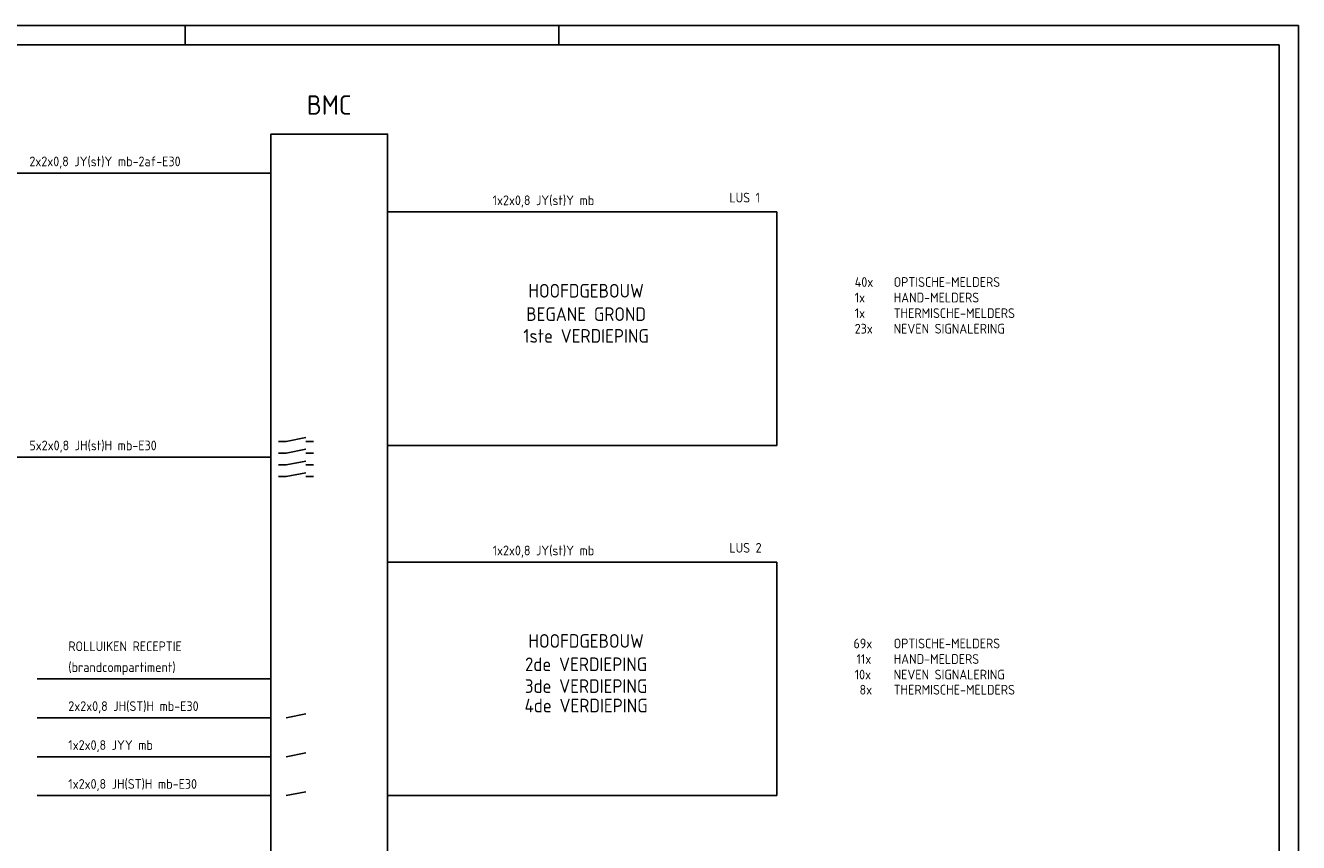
# Model space of a CAD drawing. Extents: x 0 to 594, y 0 to 420.
# Tile 7 of 7: x 267 to 594, y 210 to 420. Entities that reach past the tile are written whole.
import ezdxf
from ezdxf.enums import TextEntityAlignment as Align

# ---------------------------------------------------------------- set-up
doc = ezdxf.new("R2010")
doc.units = 0
doc.header["$LTSCALE"] = 25
doc.header["$MEASUREMENT"] = 0
doc.linetypes.add('DASHED', pattern=[0.75, 0.5, -0.25])
doc.layers.add('E--L$2A-_KADER', color=7, linetype='CONTINUOUS')
doc.layers.add('E--L6511_BRANDM', color=3, linetype='CONTINUOUS')
doc.styles.add('ISO', font='isocp.shx')

# ---------------------------------------------------------------- blocks, each defined once
blk = doc.blocks.new('A2')
at = {"layer": 'E--L$2A-_KADER', "color": 2}
for p, q in [((594, 420), (0, 420)), ((308, 420), (308, 415)), ((404, 420), (404, 415)), ((594, 0), (594, 420))]:
    blk.add_line(p, q, dxfattribs=at)
at = {"layer": 'E--L$2A-_KADER', "color": 4}
for p, q in [((589, 415), (25, 415)), ((589, 5), (589, 415))]:
    blk.add_line(p, q, dxfattribs=at)

msp = doc.modelspace()

# ---------------------------------------------------------------- linework, layer by layer
at = {"layer": 'E--L6511_BRANDM'}
for p, q in [((240, 382.06), (330, 382.06)), ((360, 372.06), (460, 372.06)), ((460, 372.06), (460, 312.06)), ((460, 312.06), (360, 312.06)), ((240, 309.06), (330, 309.06)), ((360, 282.06), (460, 282.06)), ((460, 282.06), (460, 222.06)), ((330, 252.06), (270, 252.06)), ((330, 242.06), (270, 242.06)), ((330, 232.06), (270, 232.06)), ((330, 222.06), (270, 222.06)), ((460, 222.06), (360, 222.06))]:
    msp.add_line(p, q, dxfattribs=at)
at = {"layer": 'E--L6511_BRANDM', "color": 1, "linetype": 'DASHED'}
for p, q in [((334, 313.06), (339, 314.06)), ((332, 313.06), (334, 313.06)), ((334, 310.06), (339, 311.06)), ((339, 313.06), (341, 313.06)), ((332, 310.06), (334, 310.06)), ((334, 307.06), (339, 308.06)), ((339, 310.06), (341, 310.06)), ((332, 307.06), (334, 307.06)), ((334, 304.06), (339, 305.06)), ((339, 307.06), (341, 307.06)), ((332, 304.06), (334, 304.06)), ((339, 304.06), (341, 304.06)), ((334, 242.06), (339, 243.06)), ((334, 232.06), (339, 233.06)), ((334, 222.06), (339, 223.06))]:
    msp.add_line(p, q, dxfattribs=at)
at = {"layer": 'E--L6511_BRANDM', "color": 4}
msp.add_lwpolyline([(330, 392.06), (330, 68.78), (360, 68.78), (360, 392.06)], close=True, dxfattribs=at)

# ---------------------------------------------------------------- block references
at = {"layer": 'E--L6511_BRANDM'}
msp.add_blockref('A2', (0, 0), dxfattribs=at)

# ---------------------------------------------------------------- texts
at = {"layer": 'E--L6511_BRANDM', "color": 5, "style": 'ISO'}
msp.add_text('BMC', height=5, dxfattribs=at).set_placement((345, 397.06), align=Align.CENTER)
at = {"layer": 'E--L6511_BRANDM', "color": 2, "style": 'ISO'}
for s, p in [('2x2x0,8 JY(st)Y mb-2af-E30', (268, 383.81)), ('1x2x0,8 JY(st)Y mb', (387, 373.81)), ('5x2x0,8 JH(st)H mb-E30', (268, 310.81)), ('1x2x0,8 JY(st)Y mb', (387, 283.81)), ('ROLLUIKEN RECEPTIE', (278, 259.19)), ('(brandcompartiment)', (278, 253.81)), ('2x2x0,8 JH(ST)H mb-E30', (278, 243.81)), ('1x2x0,8 JYY mb', (278, 233.81)), ('1x2x0,8 JH(ST)H mb-E30', (278, 223.81))]:
    msp.add_text(s, height=2.5, dxfattribs=at).set_placement(p)
at = {"layer": 'E--L6511_BRANDM', "linetype": 'DASHED', "style": 'ISO'}
for s, p in [('LUS 1', (447.79, 374.5)), ('40x', (480, 352.81)), ('OPTISCHE-MELDERS', (490, 352.81)), ('1x', (480, 348.81)), ('HAND-MELDERS', (490, 348.81)), ('1x', (480, 344.81)), ('THERMISCHE-MELDERS', (490, 344.81)), ('23x', (480, 340.81)), ('NEVEN SIGNALERING', (490, 340.81)), ('LUS 2', (447.79, 284.5)), ('69x', (479.69, 259.92)), ('OPTISCHE-MELDERS', (490, 259.92)), ('11x', (480.47, 255.92)), ('HAND-MELDERS', (490, 255.92)), ('10x', (480, 251.92)), ('NEVEN SIGNALERING', (490, 251.92)), ('8x', (481.24, 248.03)), ('THERMISCHE-MELDERS', (490, 248.03))]:
    msp.add_text(s, height=2.5, dxfattribs=at).set_placement(p)
at = {"layer": 'E--L6511_BRANDM', "style": 'ISO'}
for s, p in [('HOOFDGEBOUW', (411, 350.06)), ('BEGANE GROND', (411, 344.06)), ('1ste VERDIEPING', (411, 338.46)), ('HOOFDGEBOUW', (411, 260.06)), ('2de VERDIEPING', (411, 254.06)), ('3de VERDIEPING', (411, 248.46)), ('4de VERDIEPING', (411, 243.46))]:
    msp.add_text(s, height=3.5, dxfattribs=at).set_placement(p, align=Align.CENTER)

doc.saveas('drawing.dxf')
